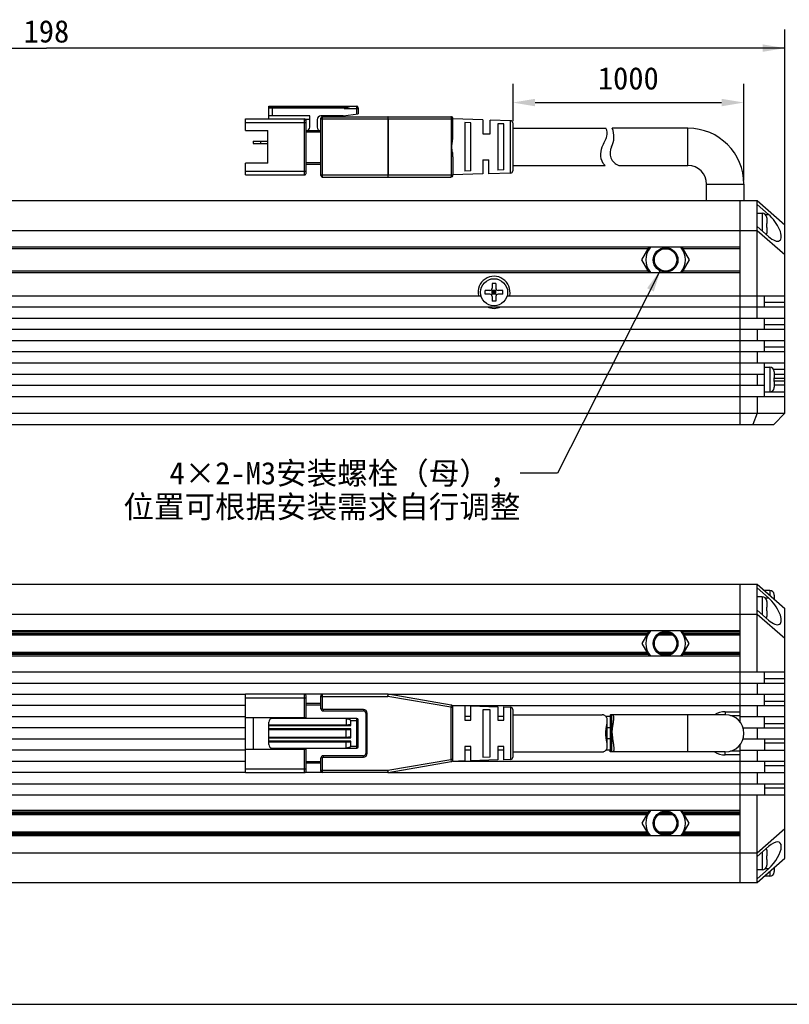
# Model space of a CAD drawing. Header units: millimetres. Extents: x 97 to 568, y 168 to 377.
# Tile 3 of 5: x 307 to 411, y 168 to 300. Entities that reach past the tile are written whole.
import ezdxf
from ezdxf.enums import TextEntityAlignment as Align

# ---------------------------------------------------------------- set-up
doc = ezdxf.new("R2010")
doc.units = ezdxf.units.MM
doc.header["$LTSCALE"] = 32.67
doc.header["$PDMODE"] = 3
doc.header["$PDSIZE"] = 8
doc.layers.get('0').update_dxf_attribs({"linetype": 'CONTINUOUS'})
doc.layers.get('Defpoints').update_dxf_attribs({"linetype": 'CONTINUOUS'})
for name, color, linetype in [('00_COMPONENTS', 7, 'CONTINUOUS'), ('50_ALL_DETAILS', 7, 'CONTINUOUS'), ('51__DRAFT_DIMS', 7, 'CONTINUOUS'), ('_X2_56FE5C42_X0__01_528', 7, 'CONTINUOUS'), ('DRW0001FORMAT', 7, 'CONTINUOUS')]:
    doc.layers.add(name, color=color, linetype=linetype)
doc.styles.get("Standard").update_dxf_attribs({"font": 'simfang.ttf'})
doc.dimstyles.new('DIMSTYLE_1', dxfattribs={"dimtxt": 3, "dimasz": 3, "dimexe": 2.5, "dimexo": 0.5, "dimgap": 0.75, "dimtad": 1, "dimdsep": 46, "dimtxsty": 'STANDARD', "dimblk": '_FILLED', "dimblk1": '_FILLED', "dimblk2": '_FILLED', "dimcen": 0.09, "dimclrt": 3, "dimazin": 2, "dimtp": 0.3, "dimtm": 0.3, "dimtfac": 1, "dimtofl": 0, "dimtmove": 0, "dimatfit": 3, "dimldrblk": '_FILLED', "dimfxl": 1, "dimtolj": 1, "dimarcsym": 0})
doc.dimstyles.new('DIMSTYLE_2', dxfattribs={"dimtxt": 3, "dimasz": 3, "dimexe": 2.5, "dimexo": 0.5, "dimgap": 0.75, "dimtad": 1, "dimdsep": 46, "dimtxsty": 'STANDARD', "dimblk": '_FILLED', "dimblk1": '_FILLED', "dimblk2": '_FILLED', "dimcen": 0.09, "dimclrt": 3, "dimazin": 2, "dimtp": 0.5, "dimtm": 0.5, "dimtfac": 1, "dimtofl": 0, "dimtmove": 0, "dimatfit": 3, "dimldrblk": '_FILLED', "dimfxl": 1, "dimtolj": 1, "dimarcsym": 0})
doc.dimstyles.get("Standard").update_dxf_attribs({"dimtxt": 3, "dimasz": 3, "dimexe": 2.5, "dimexo": 0.5, "dimtad": 1, "dimdsep": 46, "dimtxsty": 'STANDARD', "dimblk": '_FILLED', "dimblk1": '_FILLED', "dimblk2": '_FILLED', "dimcen": 0.09, "dimclrt": 3, "dimazin": 2, "dimtol": 1, "dimtp": 0.01, "dimtm": 0.01, "dimtfac": 1, "dimtofl": 0, "dimtmove": 0, "dimatfit": 3, "dimldrblk": '_FILLED', "dimfxl": 1, "dimtolj": 1, "dimarcsym": 0})

# ---------------------------------------------------------------- blocks, each defined once
blk = doc.blocks.new('_FILLED')
at = {"color": 0, "linetype": 'ByBlock'}
blk.add_solid([(0, 0), (-1, 0.167), (-1, -0.167)], dxfattribs=at)
blk = doc.blocks.new('*D3')
at = {"layer": '51__DRAFT_DIMS', "color": 4, "transparency": 16777216}
for p, q in [((211.98, 268.53), (211.98, 298.22)), ((409.98, 268.53), (409.98, 298.22)), ((211.98, 295.72), (310.98, 295.72)), ((409.98, 295.72), (310.98, 295.72))]:
    blk.add_line(p, q, dxfattribs=at)
at = {"layer": '51__DRAFT_DIMS', "color": 4, "transparency": 16777216, "xscale": 3, "yscale": 3, "zscale": 3, "rotation": 180}
blk.add_blockref('_FILLED', (211.98, 295.72), dxfattribs=at)
at = {"layer": '51__DRAFT_DIMS', "color": 4, "transparency": 16777216, "xscale": 3, "yscale": 3, "zscale": 3}
blk.add_blockref('_FILLED', (409.98, 295.72), dxfattribs=at)
at = {"layer": '51__DRAFT_DIMS', "color": 3, "transparency": 16777216}
blk.add_text('198', height=3, dxfattribs=at).set_placement((310.98, 296.47), align=Align.CENTER)
blk = doc.blocks.new('*D18')
at = {"layer": '51__DRAFT_DIMS', "color": 0, "lineweight": -2}
for p, q in [((373.48, 290.92), (373.48, 285.92)), ((404.48, 277.98), (404.48, 290.92)), ((376.48, 288.42), (401.48, 288.42))]:
    blk.add_line(p, q, dxfattribs=at)
at = {"layer": 'Defpoints', "color": 0}
for p in [(373.48, 291.42), (404.48, 288.42), (404.48, 277.48)]:
    blk.add_point(p, dxfattribs=at)
at = {"layer": '51__DRAFT_DIMS', "color": 0, "linetype": 'ByBlock', "lineweight": -2, "xscale": 3, "yscale": 3, "zscale": 3, "rotation": 180}
blk.add_blockref('_FILLED', (373.48, 288.42), dxfattribs=at)
at = {"layer": '51__DRAFT_DIMS', "color": 0, "linetype": 'ByBlock', "lineweight": -2, "xscale": 3, "yscale": 3, "zscale": 3}
blk.add_blockref('_FILLED', (404.48, 288.42), dxfattribs=at)
at = {"layer": '51__DRAFT_DIMS', "color": 3, "insert": (388.98, 293.17), "char_height": 3, "attachment_point": 2, "line_spacing_factor": 0.9}
blk.add_mtext('\\A1;1000{}{{\\H0.7x;}{}}', dxfattribs=at)

msp = doc.modelspace()

# ---------------------------------------------------------------- linework, layer by layer
at = {"color": 7}
msp.add_line((96.98622, 167.52371), (568.21426, 167.52371), dxfattribs=at)
at = {"layer": '00_COMPONENTS', "color": 7}
for p, q in [((396.98026, 284.97698), (386.82325, 284.97698)), ((387.70605, 279.97698), (396.98026, 279.97698)), ((399.48026, 275.27698), (399.48026, 277.47698)), ((404.48026, 277.47698), (404.48026, 275.27698)), ((215.73026, 275.27698), (406.23026, 275.27698)), ((403.98026, 245.27698), (403.98026, 275.27698)), ((406.23026, 275.27698), (409.98026, 272.02698)), ((406.23026, 259.52698), (406.23026, 275.27698)), ((406.23026, 274.75941), (407.77353, 273.42191)), ((406.23026, 273.58698), (406.93026, 273.58698)), ((407.52527, 273.0361), (407.52818, 273.03662)), ((407.52527, 272.18698), (407.53026, 272.18698)), ((407.53026, 272.95679), (407.53026, 272.18698)), ((409.98026, 246.77698), (409.98026, 272.02698)), ((215.73026, 271.27698), (406.23026, 271.27698)), ((406.23026, 271.78956), (407.77353, 270.45206)), ((406.23026, 271.27698), (409.98026, 268.02698)), ((407.53026, 271.68698), (407.52527, 271.68698)), ((407.5282, 270.83734), (407.52527, 270.83786)), ((407.53026, 271.68698), (407.53026, 270.91718)), ((403.98026, 269.02698), (217.98026, 269.02698)), ((390.80486, 267.327), (391.78634, 269.02698)), ((396.17418, 269.02698), (397.15566, 267.327)), ((391.78637, 265.62698), (390.80486, 267.327)), ((397.15566, 267.327), (396.17415, 265.62698)), ((217.98026, 265.62698), (403.98026, 265.62698)), ((371.23026, 264.17698), (370.73026, 264.17698)), ((370.73026, 264.17698), (370.73026, 263.52698)), ((371.23026, 264.17698), (371.23026, 263.52698)), ((370.43026, 263.22698), (369.78026, 263.22698)), ((369.78026, 262.72698), (369.78026, 263.22698)), ((370.43026, 262.72698), (369.78026, 262.72698)), ((370.64239, 263.31485), (371.31813, 262.63911)), ((370.64239, 262.63911), (371.31813, 263.31485)), ((371.23026, 263.22698), (370.73026, 263.22698)), ((370.73026, 262.72698), (370.73026, 263.22698)), ((371.23026, 262.97698), (370.73026, 262.97698)), ((371.23026, 262.72698), (370.73026, 262.72698)), ((370.98026, 263.22698), (370.98026, 262.72698)), ((371.23026, 262.72698), (371.23026, 263.22698)), ((372.18026, 263.22698), (371.53026, 263.22698)), ((372.18026, 262.72698), (371.53026, 262.72698)), ((372.18026, 262.72698), (372.18026, 263.22698)), ((252.7365, 262.52698), (369.22402, 262.52698)), ((370.73026, 262.42698), (370.73026, 261.77698)), ((371.23026, 261.77698), (370.73026, 261.77698)), ((371.23026, 262.42698), (371.23026, 261.77698)), ((372.7365, 262.52698), (409.98026, 262.52698)), ((407.23026, 261.02698), (407.23026, 262.52698)), ((211.98026, 261.02698), (409.98026, 261.02698)), ((211.98026, 259.52698), (409.98026, 259.52698)), ((407.23026, 258.02698), (407.23026, 259.52698)), ((211.98026, 258.02698), (409.98026, 258.02698)), ((406.23026, 258.02698), (406.23026, 256.52698)), ((211.98026, 256.52698), (409.98026, 256.52698)), ((407.23026, 255.02698), (407.23026, 256.52698)), ((211.98026, 255.02698), (409.98026, 255.02698)), ((406.23026, 255.02698), (406.23026, 253.52698)), ((211.98026, 253.52698), (409.98026, 253.52698)), ((407.23026, 249.02698), (407.23026, 253.52698)), ((407.23026, 252.92698), (407.93026, 252.92698)), ((408.52527, 252.3761), (408.52818, 252.37662)), ((408.53026, 252.29679), (408.53026, 251.52698)), ((214.73026, 252.02698), (407.23026, 252.02698)), ((406.23026, 252.02698), (406.23026, 250.52698)), ((408.52527, 251.52698), (408.53026, 251.52698)), ((408.53026, 251.02698), (408.52527, 251.02698)), ((408.53026, 252.02698), (409.98026, 252.02698)), ((408.53026, 251.02698), (408.53026, 250.25718)), ((214.73026, 250.52698), (407.23026, 250.52698)), ((407.23026, 249.62698), (407.93026, 249.62698)), ((408.5282, 250.17734), (408.52527, 250.17786)), ((409.98026, 250.52698), (408.53026, 250.52698)), ((211.98026, 249.02698), (409.98026, 249.02698)), ((406.23026, 249.02698), (406.23026, 246.77698)), ((211.98026, 246.77698), (409.98026, 246.77698)), ((406.23026, 246.77698), (405.67071, 245.27698)), ((408.48026, 245.27698), (409.98026, 246.77698)), ((213.48026, 245.27698), (408.48026, 245.27698)), ((215.73026, 223.85033), (406.23026, 223.85033)), ((403.98026, 205.34904), (403.98026, 223.85033)), ((406.23026, 223.85033), (409.98026, 220.60033)), ((406.23026, 212.10033), (406.23026, 223.85033)), ((406.23026, 223.33775), (407.77353, 222.00025)), ((406.93026, 222.16533), (406.23026, 222.16533)), ((407.93026, 223.00033), (407.23026, 223.00033)), ((407.23026, 222.98617), (407.23026, 222.9945)), ((408.52527, 222.44945), (408.5282, 222.44996)), ((408.53026, 222.37013), (408.53026, 221.85699)), ((407.52527, 221.61445), (407.5282, 221.61496)), ((407.52527, 220.76533), (407.53026, 220.76533)), ((407.53026, 221.53513), (407.53026, 220.76533)), ((409.98026, 187.10033), (409.98026, 220.60033)), ((215.73026, 219.85033), (406.23026, 219.85033)), ((406.23026, 220.3679), (407.77353, 219.0304)), ((406.23026, 219.85033), (409.98026, 216.60033)), ((407.53026, 220.26533), (407.52527, 220.26533)), ((407.5282, 219.41569), (407.52527, 219.41621)), ((407.53026, 220.26533), (407.53026, 219.49552)), ((403.98026, 217.60033), (217.98026, 217.60033)), ((230.49169, 217.05033), (391.46882, 217.05033)), ((391.78637, 217.60033), (390.80486, 215.9003)), ((393.01766, 217.05033), (394.94286, 217.05033)), ((397.15566, 215.9003), (396.17415, 217.60033)), ((396.49169, 217.05033), (403.98026, 217.05033)), ((390.80486, 215.9003), (391.78634, 214.20033)), ((396.17418, 214.20033), (397.15566, 215.9003)), ((403.98026, 214.20033), (217.98026, 214.20033)), ((230.49172, 214.75033), (391.4688, 214.75033)), ((393.0176, 214.75033), (394.94291, 214.75033)), ((396.49172, 214.75033), (403.98026, 214.75033)), ((211.98026, 212.10033), (409.98026, 212.10033)), ((407.23026, 210.60033), (407.23026, 212.10033)), ((211.98026, 210.60033), (409.98026, 210.60033)), ((406.23026, 210.60033), (406.23026, 209.10033)), ((211.98026, 209.10033), (337.68026, 209.10033)), ((347.98026, 209.10033), (345.58026, 209.10033)), ((356.75458, 209.10033), (409.98026, 209.10033)), ((407.23026, 207.60033), (407.23026, 209.10033)), ((337.68026, 207.60033), (211.98026, 207.60033)), ((365.48026, 207.60033), (409.98026, 207.60033)), ((406.23026, 207.60033), (406.23026, 206.10033)), ((211.98026, 206.10033), (337.68026, 206.10033)), ((367.88026, 206.10033), (367.08026, 206.10033)), ((372.27987, 206.10033), (371.48026, 206.10033)), ((386.53324, 206.10033), (386.00157, 206.10033)), ((386.53324, 206.21451), (386.53324, 201.48615)), ((401.98026, 206.35033), (386.72721, 206.35033)), ((401.98026, 206.75033), (403.98026, 206.75033)), ((402.67614, 206.25033), (403.98026, 206.25033)), ((403.98026, 206.10033), (409.98026, 206.10033)), ((407.23026, 204.60033), (407.23026, 206.10033)), ((337.68026, 204.60033), (211.98026, 204.60033)), ((386.53324, 204.60033), (386.16549, 204.60033)), ((404.36384, 204.60033), (409.98026, 204.60033)), ((406.23026, 204.60033), (406.23026, 203.10033)), ((211.98026, 203.10033), (337.68026, 203.10033)), ((386.53324, 203.10033), (386.16549, 203.10033)), ((403.98026, 183.85033), (403.98026, 202.35161)), ((404.36384, 203.10033), (409.98026, 203.10033)), ((407.23026, 203.10033), (407.23026, 201.60033)), ((337.68026, 201.60033), (211.98026, 201.60033)), ((367.88026, 201.60033), (367.08026, 201.60033)), ((372.27987, 201.60033), (371.48026, 201.60033)), ((386.53324, 201.60033), (386.00158, 201.60033)), ((401.98026, 201.35033), (386.72721, 201.35033)), ((403.98026, 200.95033), (401.98026, 200.95033)), ((403.98026, 201.45033), (402.67614, 201.45033)), ((403.98026, 201.60033), (409.98026, 201.60033)), ((406.23026, 201.60033), (406.23026, 200.10033)), ((211.98026, 200.10033), (337.68026, 200.10033)), ((365.48026, 200.10033), (409.98026, 200.10033)), ((407.23026, 200.10033), (407.23026, 198.60033)), ((337.68026, 198.60033), (211.98026, 198.60033)), ((347.98026, 198.60033), (345.58026, 198.60033)), ((356.75454, 198.60033), (409.98026, 198.60033)), ((406.23026, 198.60033), (406.23026, 197.10033)), ((211.98026, 197.10033), (409.98026, 197.10033)), ((407.23026, 197.10033), (407.23026, 195.60033)), ((211.98026, 195.60033), (409.98026, 195.60033)), ((406.23026, 183.85033), (406.23026, 195.60033)), ((403.98026, 193.50033), (217.98026, 193.50033)), ((230.49169, 192.95033), (391.46882, 192.95033)), ((391.78637, 193.50033), (390.80486, 191.8003)), ((393.01766, 192.95033), (394.94286, 192.95033)), ((397.15566, 191.8003), (396.17415, 193.50033)), ((396.49169, 192.95033), (403.98026, 192.95033)), ((390.80486, 191.8003), (391.78634, 190.10033)), ((396.17418, 190.10033), (397.15566, 191.8003)), ((403.98026, 190.10033), (217.98026, 190.10033)), ((230.49172, 190.65033), (391.4688, 190.65033)), ((393.0176, 190.65033), (394.94291, 190.65033)), ((396.49172, 190.65033), (403.98026, 190.65033)), ((406.23026, 187.85033), (409.98026, 191.10033)), ((215.73026, 187.85033), (406.23026, 187.85033)), ((406.23026, 187.33275), (407.77353, 188.67025)), ((407.52527, 188.28445), (407.5282, 188.28496)), ((407.53026, 188.20513), (407.53026, 187.43533)), ((406.23026, 183.85033), (409.98026, 187.10033)), ((407.52527, 187.43533), (407.53026, 187.43533)), ((407.53026, 186.93533), (407.52527, 186.93533)), ((407.53026, 186.93533), (407.53026, 186.16552)), ((406.23026, 184.3629), (407.77353, 185.7004)), ((406.93026, 185.53533), (406.23026, 185.53533)), ((407.5282, 186.08569), (407.52527, 186.08621)), ((408.5282, 185.25069), (408.52527, 185.25121)), ((408.53026, 185.84366), (408.53026, 185.33052)), ((215.73026, 183.85033), (406.23026, 183.85033)), ((407.23026, 184.71448), (407.23026, 184.70616)), ((407.93026, 184.70033), (407.23026, 184.70033))]:
    msp.add_line(p, q, dxfattribs=at)
at = {"layer": '00_COMPONENTS', "color": 4}
for p, q in [((396.98026, 279.97698), (396.98026, 284.97698)), ((399.48026, 277.47698), (404.48026, 277.47698)), ((406.93026, 273.58698), (406.93026, 271.18289)), ((407.34067, 273.42191), (407.77353, 273.42191)), ((391.67087, 268.82698), (230.28965, 268.82698)), ((403.98026, 268.82698), (396.28965, 268.82698)), ((391.6709, 265.82698), (230.28962, 265.82698)), ((403.98026, 265.82698), (396.28962, 265.82698)), ((409.98026, 261.61277), (407.23026, 261.61277)), ((409.98026, 258.61277), (407.23026, 258.61277)), ((409.98026, 255.61277), (407.23026, 255.61277)), ((407.93026, 252.92698), (407.93026, 249.62698)), ((409.98026, 252.61277), (408.45549, 252.61277)), ((408.53026, 251.4789), (409.98026, 251.4789)), ((409.98026, 251.07506), (408.53026, 251.07506)), ((409.98026, 249.61277), (407.23026, 249.61277)), ((406.93026, 222.16533), (406.93026, 219.76124)), ((407.34063, 222.00025), (407.77353, 222.00025)), ((407.93026, 223.00033), (407.93026, 222.37699)), ((391.6709, 217.40033), (230.28962, 217.40033)), ((230.37622, 217.25033), (391.58429, 217.25033)), ((393.32763, 217.25033), (394.63289, 217.25033)), ((403.98026, 217.40033), (396.28962, 217.40033)), ((396.37622, 217.25033), (403.98026, 217.25033)), ((391.67087, 214.40033), (230.28965, 214.40033)), ((230.37625, 214.55033), (391.58427, 214.55033)), ((393.32753, 214.55033), (394.63299, 214.55033)), ((403.98026, 214.40033), (396.28965, 214.40033)), ((396.37625, 214.55033), (403.98026, 214.55033)), ((407.23026, 211.18611), (409.98026, 211.18611)), ((407.23026, 208.18611), (409.98026, 208.18611)), ((386.72721, 206.35033), (386.72721, 201.35033)), ((396.98026, 201.35033), (396.98026, 206.35033)), ((401.98026, 206.75033), (401.98026, 206.35033)), ((407.23026, 205.18611), (409.98026, 205.18611)), ((409.98026, 202.51454), (407.23026, 202.51454)), ((401.98026, 200.95033), (401.98026, 201.35033)), ((409.98026, 199.51454), (407.23026, 199.51454)), ((409.98026, 196.51454), (407.23026, 196.51454)), ((391.6709, 193.30033), (230.28962, 193.30033)), ((230.37622, 193.15033), (391.58429, 193.15033)), ((393.32763, 193.15033), (394.63289, 193.15033)), ((403.98026, 193.30033), (396.28962, 193.30033)), ((396.37622, 193.15033), (403.98026, 193.15033)), ((391.67087, 190.30033), (230.28965, 190.30033)), ((230.37625, 190.45033), (391.58427, 190.45033)), ((393.32753, 190.45033), (394.63299, 190.45033)), ((403.98026, 190.30033), (396.28965, 190.30033)), ((396.37625, 190.45033), (403.98026, 190.45033)), ((406.93026, 187.93942), (406.93026, 185.53533)), ((407.77353, 185.7004), (407.34063, 185.7004)), ((407.93026, 185.32366), (407.93026, 184.70033))]:
    msp.add_line(p, q, dxfattribs=at)
at = {"layer": '00_COMPONENTS', "color": 7}
for centre, radius in [((393.98026, 267.327), 1.65), ((393.98026, 267.327), 1.5), ((370.98026, 262.97698), 1.825), ((393.98026, 215.9003), 1.65), ((393.98026, 215.9003), 1.5), ((393.98026, 191.8003), 1.65), ((393.98026, 191.8003), 1.5)]:
    msp.add_circle(centre, radius, dxfattribs=at)
for centre, radius, start, end in [((384.05049, 283.83166), 3, 333.1562327, 22.4436174), ((396.98026, 277.47698), 7.5, 0, 90), ((388.33324, 281.66418), 1.8, 153.1562327, 249.6078352), ((396.98026, 277.47698), 2.5, 0, 90), ((406.93026, 272.98698), 0.6, 4.7454404, 90), ((406.89765, 272.95683), 0.63261, 359.9959793, 7.1986895), ((398.64127, 271.93698), 8.88752, 358.3880951, 1.6119049), ((406.93026, 270.88698), 0.6, 341.0462306, 355.2545596), ((406.89765, 270.91713), 0.63261, 352.8013105, 0.0040207), ((393.98026, 267.327), 2.65578, 140.1858471, 219.8154357), ((393.98026, 267.327), 2.65578, 320.1845643, 39.8141529), ((370.98026, 262.97698), 2.15, 347.9185301, 192.0814699), ((370.43026, 263.52698), 0.3, 270, 360), ((370.43026, 262.42698), 0.3, 0, 90), ((371.53026, 263.52698), 0.3, 180, 270), ((371.53026, 262.42698), 0.3, 90, 180), ((370.98026, 262.97698), 2.15, 245.0908473, 294.9091527), ((407.93026, 252.32698), 0.6, 4.7454404, 90), ((407.89765, 252.29683), 0.63261, 359.9959793, 7.1986895), ((399.64127, 251.27698), 8.88752, 358.3880951, 1.6119049), ((407.93026, 250.22698), 0.6, 270, 355.2545596), ((407.89765, 250.25713), 0.63261, 352.8013105, 0.0040207), ((406.93026, 221.56533), 0.6, 4.7454404, 90), ((407.93026, 222.40033), 0.6, 4.7454404, 90), ((407.89765, 222.37018), 0.63261, 359.9959793, 7.1986895), ((407.90159, 222.37055), 0.62865, 6.0113051, 7.2095546), ((407.90011, 222.3704), 0.63014, 4.812733, 6.0113361), ((407.89904, 222.37031), 0.63122, 3.612499, 4.8127652), ((407.89613, 222.37016), 0.63413, 1.2066145, 2.4103621), ((407.89496, 222.37013), 0.6353, 359.9998646, 1.2066472), ((406.89765, 221.53518), 0.63261, 359.9959793, 7.1986895), ((406.90159, 221.53555), 0.62865, 6.0113051, 7.2095546), ((406.90011, 221.5354), 0.63014, 4.812733, 6.0113361), ((406.89904, 221.53531), 0.63122, 3.612499, 4.8127652), ((406.89613, 221.53516), 0.63413, 1.2066145, 2.4103621), ((406.89496, 221.53513), 0.6353, 359.9998646, 1.2066472), ((406.93026, 219.46533), 0.6, 341.0026278, 355.2545596), ((406.89765, 219.49548), 0.63261, 352.8013105, 0.0040207), ((406.90159, 219.4951), 0.62865, 352.7904501, 353.9962782), ((406.9001, 219.49526), 0.63015, 353.996245, 355.1993685), ((406.89902, 219.49535), 0.63123, 355.1993347, 356.4010845), ((406.89612, 219.4955), 0.63413, 357.6016855, 358.8009), ((406.89496, 219.49552), 0.6353, 358.8008675, 0.0001349), ((393.98026, 215.9003), 2.65578, 140.1845643, 219.8141529), ((393.98026, 215.9003), 2.65578, 320.1858471, 39.8154357), ((401.98006, 203.85139), 2.89893, 89.9961463, 120.4484595), ((401.98026, 203.85033), 2.5, 270, 90), ((401.98006, 203.84926), 2.89893, 239.5535931, 270.0038616), ((393.98026, 191.8003), 2.65578, 140.1845643, 219.8141529), ((393.98026, 191.8003), 2.65578, 320.1858471, 39.8154357), ((406.93026, 188.23533), 0.6, 4.7454404, 18.9973722), ((406.89765, 188.20518), 0.63261, 359.9959793, 7.1986895), ((406.90159, 188.20555), 0.62865, 6.0113051, 7.2095546), ((406.90011, 188.2054), 0.63014, 4.812733, 6.0113361), ((406.89904, 188.20531), 0.63122, 3.612499, 4.8127652), ((406.89613, 188.20516), 0.63413, 1.2066145, 2.4103621), ((406.89496, 188.20513), 0.6353, 359.9998646, 1.2066472), ((406.89765, 186.16548), 0.63261, 352.8013105, 0.0040207), ((406.89612, 186.1655), 0.63413, 357.6016855, 358.8009), ((406.89496, 186.16552), 0.6353, 358.8008675, 0.0001349), ((406.93026, 186.13533), 0.6, 270, 355.2545596), ((406.90159, 186.1651), 0.62865, 352.7904501, 353.9962782), ((406.9001, 186.16526), 0.63015, 353.996245, 355.1993685), ((406.89902, 186.16535), 0.63123, 355.1993347, 356.4010845), ((407.93026, 185.30033), 0.6, 270, 355.2545596), ((407.89765, 185.33048), 0.63261, 352.8013105, 0.0040207), ((407.90159, 185.3301), 0.62865, 352.7904501, 353.9962782), ((407.9001, 185.33026), 0.63015, 353.996245, 355.1993685), ((407.89902, 185.33035), 0.63123, 355.1993347, 356.4010845), ((407.89612, 185.3305), 0.63413, 357.6016855, 358.8009), ((407.89496, 185.33052), 0.6353, 358.8008675, 0.0001349)]:
    msp.add_arc(centre, radius, start, end, dxfattribs=at)
for centre, major_axis, start_param, end_param in [((407.77353, 271.93698), (-1.51036, 2.0101), 2.062534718, 5.204127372), ((407.77353, 220.51533), (-1.51036, 2.0101), 2.062534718, 5.204127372), ((407.77353, 187.18533), (1.51036, 2.0101), -2.062534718, 1.079057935)]:
    msp.add_ellipse(centre, major_axis=major_axis, ratio=0.402459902, start_param=start_param, end_param=end_param, dxfattribs=at)
for points in [[(407.5282, 220.51533), (407.5282, 220.59867), (407.52762, 220.68202), (407.52527, 220.76533)], [(407.52527, 220.26533), (407.52762, 220.34863), (407.5282, 220.43199), (407.5282, 220.51533)], [(407.5282, 187.18533), (407.5282, 187.26867), (407.52762, 187.35202), (407.52527, 187.43533)], [(407.52527, 186.93533), (407.52762, 187.01863), (407.5282, 187.10199), (407.5282, 187.18533)]]:
    msp.add_open_spline(points, degree=3, dxfattribs=at)
for points, knots in [([(386.72721, 206.35033), (386.69869, 206.35033), (386.64818, 206.34748), (386.58988, 206.32731), (386.559, 206.29999), (386.53775, 206.26615), (386.53324, 206.23517), (386.53324, 206.21451)], [0, 0, 0, 0, 0.317261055, 0.56095253, 0.666462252, 0.770114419, 1, 1, 1, 1]), ([(387.05049, 205.95148), (387.05048, 205.983), (387.04825, 206.04246), (387.03265, 206.14657), (386.99606, 206.23807), (386.93126, 206.29994), (386.87242, 206.33046), (386.80307, 206.34735), (386.75342, 206.35033), (386.72721, 206.35033)], [0, 0, 0, 0, 0.15988782, 0.300786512, 0.534767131, 0.640519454, 0.748841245, 0.867064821, 1, 1, 1, 1]), ([(386.82325, 203.85033), (386.82325, 204.05707), (386.84434, 204.45827), (386.91229, 204.94347), (386.97245, 205.30259), (387.01188, 205.54162), (387.04101, 205.7552), (387.05049, 205.88945), (387.05049, 205.95148)], [0, 0, 0, 0, 0.293174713, 0.5685376, 0.694355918, 0.809542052, 0.912039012, 1, 1, 1, 1]), ([(386.82325, 203.85033), (386.82325, 203.64358), (386.84434, 203.24238), (386.91229, 202.75718), (386.97245, 202.39806), (387.01188, 202.15903), (387.04101, 201.94546), (387.05049, 201.8112), (387.05049, 201.74917)], [0, 0, 0, 0, 0.293175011, 0.568538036, 0.69435641, 0.80954254, 0.912039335, 1, 1, 1, 1]), ([(386.72721, 201.35033), (386.69869, 201.35033), (386.64817, 201.35317), (386.58989, 201.37334), (386.559, 201.40066), (386.53775, 201.43451), (386.53325, 201.46549), (386.53324, 201.48615)], [0, 0, 0, 0, 0.317261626, 0.560953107, 0.666464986, 0.770120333, 1, 1, 1, 1]), ([(387.05049, 201.74917), (387.05048, 201.71765), (387.04825, 201.65819), (387.03265, 201.55408), (386.99606, 201.46258), (386.93126, 201.40072), (386.87242, 201.3702), (386.80307, 201.35331), (386.75342, 201.35033), (386.72721, 201.35033)], [0, 0, 0, 0, 0.159888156, 0.300786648, 0.534767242, 0.640519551, 0.748841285, 0.867064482, 1, 1, 1, 1])]:
    msp.add_open_spline(points, degree=3, knots=knots, dxfattribs=at)
at = {"layer": '_X2_56FE5C42_X0__01_528', "color": 7}
for p, q in [((340.78026, 287.92698), (352.58026, 287.92698)), ((340.78026, 286.22698), (340.78026, 287.92698)), ((350.88026, 287.62698), (351.78026, 287.92698)), ((340.78026, 287.72698), (351.18026, 287.72698)), ((346.28026, 286.62698), (340.78026, 286.62698)), ((346.28026, 285.12698), (346.28026, 286.62698)), ((350.78026, 286.62698), (347.78026, 286.62698)), ((347.98026, 286.52698), (365.18026, 286.52698)), ((350.78026, 286.62698), (352.78026, 286.92698)), ((352.78026, 287.72698), (352.78026, 286.92698)), ((337.68026, 286.22698), (345.58026, 286.22698)), ((337.68026, 284.67698), (337.68026, 286.22698)), ((346.28026, 286.12698), (345.75327, 286.12698)), ((345.78026, 278.92698), (345.78026, 286.02698)), ((347.28026, 286.12698), (347.28026, 285.12698)), ((347.78026, 278.62698), (347.78026, 286.32698)), ((369.48026, 286.10198), (365.48026, 286.22698)), ((365.48026, 283.83026), (365.48026, 286.22698)), ((367.08026, 285.73697), (367.08026, 279.217)), ((367.88027, 285.70842), (367.08027, 285.73697)), ((367.88026, 279.2454), (367.88026, 285.70842)), ((369.48026, 286.10198), (369.48026, 284.22725)), ((373.18963, 285.98606), (370.48026, 286.07073)), ((370.48026, 284.22712), (370.48026, 286.07073)), ((371.48026, 285.58003), (371.48026, 279.37393)), ((372.27988, 285.55115), (371.48026, 285.58003)), ((372.27987, 279.40265), (372.27987, 285.55115)), ((373.48026, 285.68621), (373.48026, 279.26776)), ((337.68026, 284.67698), (340.68026, 284.67698)), ((340.68026, 280.27698), (340.68026, 284.67698)), ((347.78026, 284.62698), (345.78026, 284.62698)), ((369.48027, 284.22698), (370.48027, 284.22698)), ((373.48026, 284.97698), (385.97309, 284.97698)), ((338.68026, 283.22698), (340.68026, 283.22698)), ((338.68026, 283.22698), (338.68026, 282.92698)), ((338.68026, 282.92698), (340.68026, 282.92698)), ((339.68026, 283.22698), (339.68026, 282.92698)), ((340.68026, 280.27698), (337.68026, 280.27698)), ((337.68026, 278.72698), (337.68026, 280.27698)), ((347.78026, 280.12698), (345.78026, 280.12698)), ((365.48026, 281.12368), (365.48026, 278.72698)), ((369.48026, 280.72698), (370.28026, 280.72698)), ((369.48026, 280.72698), (369.48026, 278.85198)), ((370.28026, 278.87698), (370.28026, 280.72698)), ((373.48026, 279.97698), (385.87151, 279.97698)), ((337.68026, 278.72698), (345.58026, 278.72698)), ((369.48026, 278.85198), (365.48026, 278.72698)), ((367.88026, 279.2454), (367.08026, 279.217)), ((373.18963, 278.9679), (370.28026, 278.87698)), ((372.27987, 279.40265), (371.48026, 279.37393)), ((347.98026, 278.42698), (365.18026, 278.42698)), ((345.58026, 209.10033), (337.68026, 209.10033)), ((337.68026, 198.60033), (337.68026, 209.10033)), ((345.78026, 205.97533), (345.78026, 208.90033)), ((347.78026, 207.15033), (347.78026, 208.90033)), ((356.75458, 209.10033), (347.98026, 209.10033)), ((365.23123, 207.64326), (356.80558, 209.09596)), ((347.78026, 207.85033), (345.78026, 207.85033)), ((365.33459, 207.60488), (367.08026, 207.55033)), ((365.48026, 200.35303), (365.48026, 207.34763)), ((367.08026, 207.55033), (367.08026, 205.60046)), ((367.88026, 207.52533), (371.48026, 207.41283)), ((367.88026, 205.60033), (367.88026, 207.52533)), ((371.48026, 207.41283), (371.48026, 205.60047)), ((372.27987, 207.38784), (373.18963, 207.35941)), ((372.27987, 205.60033), (372.27987, 207.38784)), ((337.68026, 205.97533), (345.78026, 205.97533)), ((338.68026, 205.97533), (338.68026, 201.72533)), ((344.68026, 205.85033), (344.68026, 205.97533)), ((348.08026, 206.85033), (353.48026, 206.85033)), ((353.78026, 206.55033), (353.78026, 201.15033)), ((369.48026, 207.02479), (369.48026, 200.67587)), ((370.48027, 206.98905), (369.48027, 207.02479)), ((370.48026, 200.71145), (370.48026, 206.98905)), ((373.48026, 207.05968), (373.48026, 200.64097)), ((373.48026, 206.35033), (385.48026, 206.35033)), ((340.78026, 202.35033), (340.78026, 205.35033)), ((340.78026, 205.00033), (351.48026, 205.00033)), ((352.58026, 205.85033), (341.28026, 205.85033)), ((351.18026, 205.85033), (351.18026, 205.00033)), ((351.78026, 204.90033), (351.78026, 205.55033)), ((352.78026, 202.05033), (352.78026, 205.65033)), ((367.08027, 205.60033), (367.88026, 205.60033)), ((371.48027, 205.60033), (372.27987, 205.60033)), ((386.16549, 202.1315), (386.16549, 205.56915)), ((340.78026, 204.35033), (351.48026, 204.35033)), ((340.78026, 203.35033), (351.48026, 203.35033)), ((351.18026, 203.35033), (351.18026, 204.35033)), ((351.78026, 203.25033), (351.78026, 204.45033)), ((340.78026, 202.70033), (351.48026, 202.70033)), ((351.18026, 201.85033), (351.18026, 202.70033)), ((351.78026, 202.15033), (351.78026, 202.80033)), ((367.08026, 202.10033), (367.08026, 200.15033)), ((367.88027, 202.10033), (367.08027, 202.10033)), ((367.88026, 200.17533), (367.88026, 202.1002)), ((372.27988, 202.10033), (371.48026, 202.10033)), ((371.48026, 202.10033), (371.48026, 200.28783)), ((372.27987, 200.31282), (372.27987, 202.10019)), ((337.68026, 201.72533), (345.78026, 201.72533)), ((341.28026, 201.85033), (352.58026, 201.85033)), ((344.68026, 201.72533), (344.68026, 201.85033)), ((345.78026, 198.80033), (345.78026, 201.72533)), ((353.48026, 200.85033), (348.08026, 200.85033)), ((369.48027, 200.67587), (370.48027, 200.71145)), ((373.48026, 201.35033), (385.48026, 201.35033)), ((347.78026, 199.85033), (345.78026, 199.85033)), ((347.78026, 198.80033), (347.78026, 200.55033)), ((356.80556, 198.60469), (365.23123, 200.05739)), ((367.08026, 200.15033), (365.33462, 200.09578)), ((371.48026, 200.28783), (367.88026, 200.17533)), ((373.18963, 200.34124), (372.27987, 200.31281)), ((337.68026, 198.60033), (345.58026, 198.60033)), ((356.75456, 198.60033), (347.98026, 198.60033))]:
    msp.add_line(p, q, dxfattribs=at)
at = {"layer": '_X2_56FE5C42_X0__01_528', "color": 4}
for p, q in [((340.78026, 287.82698), (351.48026, 287.82698)), ((352.58026, 286.89698), (352.58026, 287.92698)), ((341.28026, 286.62698), (341.28026, 287.72698)), ((347.98026, 278.42698), (347.98026, 286.52698)), ((350.88026, 287.62698), (352.78026, 287.62698)), ((356.75459, 286.52698), (356.75459, 278.42698)), ((337.68026, 285.72698), (345.78026, 285.72698)), ((345.58026, 278.72698), (345.58026, 286.22698)), ((347.78026, 286.22698), (365.48026, 286.22698)), ((356.80556, 286.22698), (356.80556, 278.72698)), ((365.23123, 286.22698), (365.23123, 278.72698)), ((373.18963, 278.9679), (373.18963, 285.98606)), ((347.78026, 284.42698), (345.78026, 284.42698)), ((347.78026, 280.32698), (345.78026, 280.32698)), ((337.68026, 279.22698), (345.78026, 279.22698)), ((347.78026, 278.72698), (365.48026, 278.72698)), ((337.68026, 208.60033), (345.78026, 208.60033)), ((345.58026, 205.97533), (345.58026, 209.10033)), ((347.78026, 208.80033), (356.75459, 208.80033)), ((347.98026, 207.15033), (347.98026, 209.10033)), ((356.75459, 209.10033), (356.75459, 208.80033)), ((356.75459, 208.80033), (356.80558, 209.09596)), ((365.18026, 207.34762), (356.75459, 208.80033)), ((347.78026, 207.65033), (345.78026, 207.65033)), ((365.23123, 207.64326), (365.18026, 207.34762)), ((365.18026, 207.34762), (365.48026, 207.34763)), ((365.18026, 207.34762), (365.18026, 200.35303)), ((373.18963, 207.35941), (373.18963, 200.34124)), ((347.78026, 207.15033), (347.98026, 207.15033)), ((353.48026, 207.05033), (348.08026, 207.05033)), ((348.08026, 207.05033), (348.08026, 206.85033)), ((353.48026, 207.05033), (353.48026, 206.85033)), ((353.98026, 206.55033), (353.78026, 206.55033)), ((353.98026, 201.15033), (353.98026, 206.55033)), ((340.78026, 204.90033), (351.78026, 204.90033)), ((352.78026, 205.55033), (351.78026, 205.55033)), ((352.58026, 201.85033), (352.58026, 205.85033)), ((351.78026, 204.45033), (340.78026, 204.45033)), ((340.78026, 203.25033), (351.78026, 203.25033)), ((351.78026, 202.80033), (340.78026, 202.80033)), ((351.78026, 202.15033), (352.78026, 202.15033)), ((345.58026, 198.60033), (345.58026, 201.72533)), ((348.08026, 200.85033), (348.08026, 200.65033)), ((348.08026, 200.65033), (353.48026, 200.65033)), ((353.48026, 200.65033), (353.48026, 200.85033)), ((353.98026, 201.15033), (353.78026, 201.15033)), ((347.78026, 200.05033), (345.78026, 200.05033)), ((347.98026, 200.55033), (347.78026, 200.55033)), ((347.98026, 198.60033), (347.98026, 200.55033)), ((356.75459, 198.90033), (365.18026, 200.35303)), ((365.48026, 200.35303), (365.18026, 200.35303)), ((365.18026, 200.35303), (365.23123, 200.05739)), ((337.68026, 199.10033), (345.78026, 199.10033)), ((347.78026, 198.90033), (356.75459, 198.90033)), ((356.75459, 198.90033), (356.75456, 198.60033)), ((356.80556, 198.60469), (356.75459, 198.90033))]:
    msp.add_line(p, q, dxfattribs=at)
at = {"layer": '_X2_56FE5C42_X0__01_528', "color": 7}
for centre, radius, start, end in [((352.58026, 287.72698), 0.2, 0, 89.9999993), ((347.78026, 286.12698), 0.5, 90, 180), ((347.98026, 286.32698), 0.2, 90, 179.9999993), ((365.18026, 286.22698), 0.3, 0, 89.9999999), ((345.58026, 286.02698), 0.2, 0.0000002, 89.9999992), ((373.18026, 285.68621), 0.3, 0.023181, 88.1820546), ((345.78026, 285.12698), 0.5, 270.0000003, 359.9999997), ((347.78026, 285.12698), 0.5, 180.0000002, 270), ((345.58026, 278.92698), 0.2, 270.0000001, 0.0001294), ((347.98026, 278.62698), 0.2, 180.0000001, 270), ((365.18026, 278.72698), 0.3, 270, 359.9999992), ((373.18026, 279.26775), 0.3, 271.7900492, 359.9492092), ((345.58026, 208.90033), 0.2, 359.9998736, 89.9999992), ((347.98026, 208.90033), 0.2, 90, 179.9999991), ((356.75459, 208.80033), 0.3, 80.2090251, 90.0001031), ((365.18026, 207.34762), 0.3, 0.0062155, 80.2176628), ((373.18026, 207.05956), 0.3, 0.0527126, 88.2099508), ((348.08026, 207.15033), 0.3, 180.0000012, 269.9999993), ((353.48026, 206.55033), 0.3, 0.0000012, 89.9999999), ((341.28026, 205.35033), 0.5, 90, 180), ((350.91429, 203.57556), 2.27322, 82.4934404, 83.2809718), ((352.58026, 205.65033), 0.2, 0, 89.9999992), ((341.28026, 202.35033), 0.5, 180, 269.9999997), ((352.58026, 202.05033), 0.2, 270.0000001, 360), ((348.08026, 200.55033), 0.3, 90.000001, 179.9999988), ((353.48026, 201.15033), 0.3, 270.0000008, 360), ((365.18026, 200.35303), 0.3, 279.7867878, 359.9999988), ((373.18026, 200.6411), 0.3, 271.7900492, 359.9472874), ((345.58026, 198.80033), 0.2, 270.0000001, 0.0001264), ((347.98026, 198.80033), 0.2, 180, 270), ((356.75459, 198.90033), 0.3, 269.9914321, 279.7825102)]:
    msp.add_arc(centre, radius, start, end, dxfattribs=at)
at = {"layer": '_X2_56FE5C42_X0__01_528', "color": 4}
for centre, radius, start, end in [((348.08026, 207.15033), 0.1, 180, 270), ((353.48026, 206.55033), 0.49999, 0, 89.9999997), ((348.08026, 200.55033), 0.1, 90, 180), ((353.48026, 201.15033), 0.49999, 270, 360)]:
    msp.add_arc(centre, radius, start, end, dxfattribs=at)
at = {"layer": '_X2_56FE5C42_X0__01_528', "color": 7}
for centre, start_param, end_param in [((351.48026, 204.90033), 0.000000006, 1.570796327), ((351.48026, 204.45033), -1.570796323, 0), ((351.48026, 203.25033), 0, 1.570796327), ((351.48026, 202.80033), -1.570796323, 0)]:
    msp.add_ellipse(centre, major_axis=(0.3, 0), ratio=0.333333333, start_param=start_param, end_param=end_param, dxfattribs=at)
at = {"layer": '_X2_56FE5C42_X0__01_528', "color": 4}
for points, knots in [([(356.80556, 286.22698), (356.80556, 286.26528), (356.8033, 286.33635), (356.79381, 286.42894), (356.78075, 286.48998), (356.76757, 286.51952), (356.75841, 286.52698), (356.75459, 286.52698)], [0, 0, 0, 0, 0.369453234, 0.68451582, 0.900192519, 0.963073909, 1, 1, 1, 1]), ([(365.18026, 286.52698), (365.18409, 286.52698), (365.19327, 286.51954), (365.20641, 286.48993), (365.2195, 286.42892), (365.22897, 286.33633), (365.23123, 286.26527), (365.23123, 286.22698)], [0, 0, 0, 0, 0.036950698, 0.09988303, 0.315689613, 0.630605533, 1, 1, 1, 1]), ([(356.75459, 278.42698), (356.75841, 278.42698), (356.76758, 278.43445), (356.78076, 278.464), (356.79382, 278.52505), (356.8033, 278.61763), (356.80556, 278.68869), (356.80556, 278.72698)], [0, 0, 0, 0, 0.036935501, 0.099844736, 0.315618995, 0.630596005, 1, 1, 1, 1]), ([(365.23123, 278.72698), (365.23123, 278.68869), (365.22897, 278.61763), (365.21949, 278.52505), (365.20643, 278.464), (365.19325, 278.43445), (365.18409, 278.42698), (365.18026, 278.42698)], [0, 0, 0, 0, 0.369404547, 0.684388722, 0.900161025, 0.963067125, 1, 1, 1, 1])]:
    msp.add_open_spline(points, degree=3, knots=knots, dxfattribs=at)
at = {"layer": '_X2_56FE5C42_X0__01_528', "color": 7}
for points, knots in [([(365.3347, 282.47698), (365.3347, 282.59294), (365.35557, 282.82376), (365.41095, 283.16315), (365.46293, 283.49722), (365.48026, 283.72021), (365.48026, 283.83026)], [0, 0, 0, 0, 0.255396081, 0.508745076, 0.757631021, 1, 1, 1, 1]), ([(385.87151, 279.97698), (385.49187, 280.344), (385.21421, 281.16737), (385.36857, 282.37859), (385.84739, 283.19802), (386.21098, 284.02228), (386.18568, 284.61931), (385.97309, 284.97698)], [0, 0, 0, 0, 0.259400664, 0.498605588, 0.659278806, 0.799731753, 1, 1, 1, 1]), ([(365.48026, 281.12368), (365.48026, 281.23376), (365.46258, 281.45685), (365.39466, 281.905), (365.3347, 282.2462), (365.3347, 282.47698)], [0, 0, 0, 0, 0.242532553, 0.491529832, 1, 1, 1, 1]), ([(386.16548, 205.56915), (386.16551, 205.63133), (386.15832, 205.74967), (386.11734, 205.91489), (386.04547, 206.05389), (385.91856, 206.19812), (385.7567, 206.2912), (385.59431, 206.33957), (385.51645, 206.35032), (385.4806, 206.35032)], [0, 0, 0, 0, 0.160927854, 0.305432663, 0.437343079, 0.561771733, 0.79838486, 0.90724341, 1, 1, 1, 1]), ([(351.21126, 205.8293), (351.26604, 205.82208), (351.3752, 205.80357), (351.50919, 205.76755), (351.61256, 205.72648), (351.68652, 205.68683), (351.74212, 205.64186), (351.77361, 205.59372), (351.78026, 205.56477), (351.78026, 205.55033)], [0, 0, 0, 0, 0.24758552, 0.495640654, 0.620131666, 0.745163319, 0.87120947, 0.935298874, 1, 1, 1, 1]), ([(385.97309, 203.85033), (385.97309, 204.00825), (385.9912, 204.31876), (386.0592, 204.76587), (386.13474, 205.17778), (386.16542, 205.44397), (386.16548, 205.56915)], [0, 0, 0, 0, 0.273665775, 0.537734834, 0.783085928, 1, 1, 1, 1]), ([(386.16548, 202.13151), (386.16542, 202.25668), (386.13474, 202.52287), (386.0592, 202.93478), (385.99121, 203.38189), (385.97309, 203.6924), (385.97309, 203.85033)], [0, 0, 0, 0, 0.216911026, 0.462261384, 0.726331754, 1, 1, 1, 1]), ([(351.78026, 202.15033), (351.78026, 202.13522), (351.77294, 202.10493), (351.73895, 202.05526), (351.67988, 202.0094), (351.60181, 201.96923), (351.49298, 201.92788), (351.35223, 201.89209), (351.2377, 201.87425), (351.18026, 201.86748)], [0, 0, 0, 0, 0.064681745, 0.12873667, 0.254724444, 0.379735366, 0.504228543, 0.752334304, 1, 1, 1, 1]), ([(385.4806, 201.35033), (385.51645, 201.35034), (385.59431, 201.36108), (385.7567, 201.40946), (385.91856, 201.50253), (386.04547, 201.64677), (386.11734, 201.78577), (386.15832, 201.95099), (386.16551, 202.06932), (386.16548, 202.13151)], [0, 0, 0, 0, 0.092763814, 0.201617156, 0.438230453, 0.562658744, 0.694568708, 0.839072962, 1, 1, 1, 1])]:
    msp.add_open_spline(points, degree=3, knots=knots, dxfattribs=at)
at = {"layer": 'DRW0001FORMAT', "color": 7}
msp.add_line((96.98622, 167.52371), (568.21426, 167.52371), dxfattribs=at)

# ---------------------------------------------------------------- texts
at = {"layer": '50_ALL_DETAILS', "color": 3}
for s, p in [('4×2-M3安装螺栓（母），', (374.50595, 237.22964)), ('位置可根据安装需求自行调整', (374.50595, 232.72964))]:
    msp.add_text(s, height=3, dxfattribs=at).set_placement(p, align=Align.RIGHT)

# ---------------------------------------------------------------- dimensions: what is measured, and where the dimension line sits
at = {"layer": '51__DRAFT_DIMS', "color": 4}
dim = msp.add_linear_dim(base=(409.98026, 295.725), p1=(211.98026, 268.02698), p2=(409.98026, 268.02698), dimstyle='DIMSTYLE_2', dxfattribs=at)
dim.commit()
dim.dimension.update_dxf_attribs({"geometry": '*D3', "text_midpoint": (311.074, 295.725), "dimtype": 160})
dim = msp.add_linear_dim(base=(404.48026, 288.4172), p1=(373.48026, 291.4172), p2=(404.48026, 277.47698), text='1000{}{{\\H0.7x;}{}}', dimstyle='DIMSTYLE_1', override={"dimdec": 4}, dxfattribs=at)
dim.commit()
dim.dimension.update_dxf_attribs({"geometry": '*D18', "text_midpoint": (388.98026, 291.1672)})

# ---------------------------------------------------------------- leaders
at = {"layer": '50_ALL_DETAILS', "color": 4}
msp.add_leader([(393.30287, 265.98867), (379.50595, 238.72964), (374.50595, 238.72964)], dimstyle='STANDARD', override={"dimtad": 0}, dxfattribs=at)

doc.saveas('drawing.dxf')
